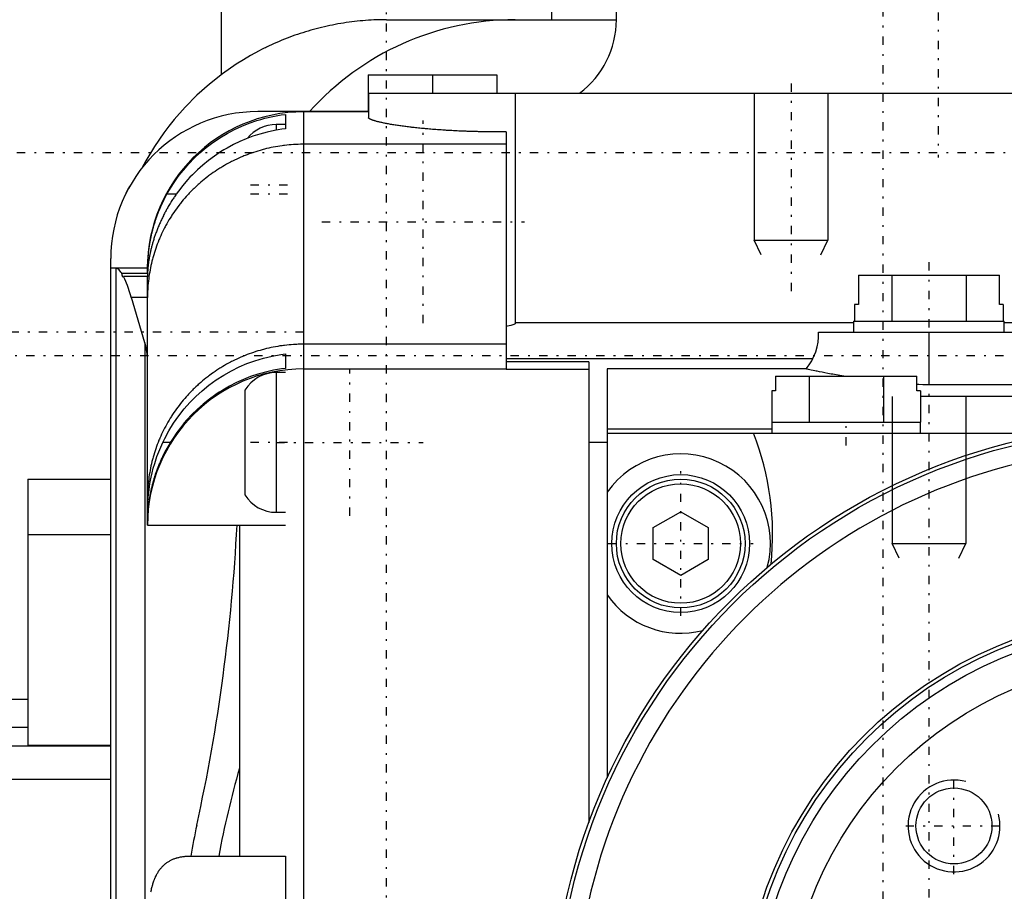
# Model space of a CAD drawing. Extents: x -128 to 128, y -5 to 906.
# Tile 8 of 12: x -62 to -8, y 778 to 825. Entities that reach past the tile are written whole.
import ezdxf

# ---------------------------------------------------------------- set-up
doc = ezdxf.new("R2010")
doc.units = 0
doc.linetypes.add('CENTER', pattern=[1.5, 0.45, -0.5, 0.05, -0.5])
for name, color, linetype in [('AM_0', 7, 'CONTINUOUS'), ('AM_10', 7, 'CONTINUOUS'), ('AM_7', 7, 'CENTER')]:
    doc.layers.add(name, color=color, linetype=linetype)

msp = doc.modelspace()

# ---------------------------------------------------------------- linework, layer by layer
at = {"layer": 'AM_0', "color": 7, "linetype": 'CONTINUOUS'}
for p, q in [((-29.5, 825), (-29.5, 832)), ((-51, 827), (-51, 822)), ((-33, 825), (-33, 827)), ((-42, 825), (-29.5, 825)), ((-43, 822), (-36, 822)), ((-43, 822), (-43, 820)), ((-39.5, 822), (-39.5, 821)), ((-36, 822), (-36, 821)), ((-42.986, 821), (27.986, 821)), ((-42.986, 821), (-42.986, 819.659)), ((-35, 821), (-35, 808.448)), ((-42.986, 820), (-49, 820)), ((-42.986, 819.986), (-46.5, 819.986)), ((-46.5, 720.014), (-46.5, 819.986)), ((-47.5, 819.847), (-47.5, 819.065)), ((-47.5, 819.3), (-48, 819.3)), ((-48, 819.3), (-48, 818.992)), ((-35.5, 818.9), (-35.5, 805.989)), ((-35.5, 818.223), (-46.5, 818.223)), ((-53.44, 815.5), (-53.947, 815.5)), ((-57, 728), (-57, 812)), ((-55, 811.486), (-57, 811.486)), ((-56.696, 811.476), (-57, 811.476)), ((-56.696, 728.524), (-56.696, 811.476)), ((-55, 811.486), (-55, 811.202)), ((-56.394, 811.202), (-55, 811.202)), ((-55, 811.032), (-56.296, 811.032)), ((-55, 797.5), (-55, 811.032)), ((-16.339, 811.1), (-8.661, 811.1)), ((-16.339, 811.1), (-16.339, 809.5)), ((-14.521, 811.1), (-14.521, 808.6)), ((-10.479, 811.1), (-10.479, 808.6)), ((-8.661, 809.5), (-8.661, 811.1)), ((-55.874, 809.878), (-55.875, 809.846)), ((-55, 809.878), (-55.874, 809.878)), ((-55.137, 807.414), (-55.874, 809.878)), ((-16.541, 809.5), (-16.541, 808.6)), ((-16.339, 809.5), (-16.541, 809.5)), ((-8.459, 809.5), (-8.661, 809.5)), ((-8.459, 809.5), (-8.459, 808.6)), ((-35, 808.524), (-16.6, 808.524)), ((-16.6, 808.6), (-16.6, 808)), ((-16.6, 808.6), (-8.4, 808.6)), ((-8.4, 808), (-8.4, 808.6)), ((-8.4, 808.524), (-0.05, 808.524)), ((-18.502, 808), (30, 808)), ((-12.5, 808), (-12.5, 805.139)), ((-55.137, 807.414), (-55.137, 732.586)), ((-35.5, 807.346), (-46.5, 807.346)), ((-47.5, 806.815), (-47.5, 806.029)), ((-18.821, 806.55), (-35.5, 806.55)), ((-46.5, 806), (-35.5, 806)), ((-31, 806.39), (-35.5, 806.39)), ((-31, 806.388), (-35.5, 806.388)), ((-35.5, 805.989), (-31, 805.989)), ((-31, 806.39), (-31, 781.327)), ((-19.178, 806), (-30, 806)), ((-30, 806), (-30, 783.748)), ((-47.5, 805.8), (-48, 805.8)), ((-48, 805.8), (-48, 798.2)), ((-20.839, 805.6), (-13.161, 805.6)), ((-20.839, 805.6), (-20.839, 804.8)), ((-19.021, 805.6), (-19.021, 803.1)), ((-14.979, 805.6), (-14.979, 803.1)), ((-13.161, 804.8), (-13.161, 805.6)), ((30, 805.139), (-12.5, 805.139)), ((-49.7, 804.854), (-49.7, 799.146)), ((-21.041, 804.8), (-21.041, 803.1)), ((-20.839, 804.8), (-21.041, 804.8)), ((-12.959, 804.8), (-13.161, 804.8)), ((-12.959, 804.8), (-12.959, 803.1)), ((17.5, 804.5), (-12.959, 804.5)), ((-21.05, 802.72), (-30, 802.72)), ((-21.05, 803.1), (-21.05, 802.5)), ((-21.05, 803.1), (-12.95, 803.1)), ((-12.95, 802.5), (-12.95, 803.1)), ((-30, 802.5), (-5.723, 802.5)), ((-53.763, 802), (-54.169, 802)), ((-30, 802), (-31, 802)), ((-61.5, 800), (-57, 800)), ((-61.5, 800), (-61.5, 785.516)), ((-48, 798.2), (-47.5, 798.2)), ((-27.5, 797.366), (-26, 798.232)), ((-26, 798.232), (-24.5, 797.366)), ((-55, 797.5), (-47.5, 797.5)), ((-50, 797.5), (-50, 779.5)), ((-27.5, 795.634), (-27.5, 797.366)), ((-24.5, 797.366), (-24.5, 795.634)), ((-61.5, 797), (-57, 797)), ((-26, 794.768), (-27.5, 795.634)), ((-24.5, 795.634), (-26, 794.768)), ((-66.5, 788.04), (-61.5, 788.04)), ((-61.5, 786.5), (-63.5, 786.5)), ((-63.5, 785.495), (-57, 785.495)), ((-57, 785.516), (-61.5, 785.516)), ((-57, 783.657), (-63.5, 783.657)), ((-52.638, 779.5), (-47.5, 779.5)), ((-47.5, 779.5), (-47.5, 765.5))]:
    msp.add_line(p, q, dxfattribs=at)
for points in [[(-42, 825, 0), (-42.076, 825, 0), (-42.227, 824.998, 0), (-42.379, 824.995, 0), (-42.455, 824.993, 0), (-42.53, 824.991, 0), (-42.682, 824.984, 0), (-42.833, 824.977, 0), (-42.985, 824.968, 0), (-43.136, 824.957, 0), (-43.287, 824.945, 0), (-43.362, 824.938, 0), (-43.438, 824.931, 0), (-43.589, 824.916, 0), (-43.739, 824.899, 0), (-43.89, 824.88, 0), (-44.04, 824.861, 0), (-44.19, 824.839, 0), (-44.265, 824.828, 0), (-44.34, 824.816, 0), (-44.489, 824.792, 0), (-44.639, 824.766, 0), (-44.713, 824.753, 0), (-44.788, 824.739, 0), (-44.937, 824.71, 0), (-45.085, 824.679, 0), (-45.159, 824.664, 0), (-45.233, 824.647, 0), (-45.381, 824.614, 0), (-45.529, 824.579, 0), (-45.676, 824.543, 0), (-45.823, 824.505, 0), (-45.969, 824.465, 0), (-46.042, 824.445, 0), (-46.115, 824.425, 0), (-46.26, 824.382, 0), (-46.406, 824.338, 0), (-46.55, 824.293, 0), (-46.694, 824.246, 0), (-46.838, 824.198, 0), (-46.91, 824.174, 0), (-46.981, 824.149, 0), (-47.124, 824.098, 0), (-47.266, 824.045, 0), (-47.408, 823.991, 0), (-47.549, 823.936, 0), (-47.69, 823.879, 0), (-47.76, 823.85, 0), (-47.83, 823.821, 0), (-47.969, 823.761, 0), (-48.108, 823.7, 0), (-48.246, 823.638, 0), (-48.383, 823.574, 0), (-48.52, 823.509, 0), (-48.588, 823.476, 0), (-48.656, 823.442, 0), (-48.792, 823.374, 0), (-48.927, 823.305, 0), (-49.393, 823.052, 0), (-49.785, 822.822, 0), (-50.17, 822.58, 0), (-50.917, 822.062, 0), (-51.632, 821.499, 0), (-52.311, 820.894, 0), (-52.952, 820.25, 0), (-53.553, 819.567, 0), (-53.838, 819.213, 0), (-54.111, 818.85, 0), (-54.625, 818.099, 0), (-55.093, 817.32, 0), (-55.309, 816.919, 0)], [(-53.947, 815.5, 0), (-53.835, 815.698, 0), (-53.593, 816.087, 0), (-53.33, 816.463, 0), (-53.192, 816.644, 0), (-53.05, 816.82, 0), (-52.759, 817.155, 0), (-52.461, 817.463, 0), (-52.145, 817.759, 0), (-51.803, 818.048, 0), (-51.439, 818.323, 0), (-51.25, 818.454, 0), (-51.058, 818.58, 0), (-50.666, 818.814, 0), (-50.269, 819.024, 0), (-49.873, 819.208, 0), (-49.477, 819.367, 0), (-49.06, 819.511, 0), (-48.844, 819.576, 0), (-48.624, 819.636, 0), (-48.178, 819.739, 0), (-47.726, 819.817, 0), (-47.5, 819.847, 0)], [(-35.5, 818.9, 0), (-35.55, 818.9, 0), (-35.65, 818.899, 0), (-35.75, 818.898, 0), (-35.8, 818.898, 0), (-35.85, 818.898, 0), (-35.949, 818.898, 0), (-36.047, 818.898, 0), (-36.146, 818.898, 0), (-36.246, 818.898, 0), (-36.346, 818.899, 0), (-36.396, 818.899, 0), (-36.446, 818.9, 0), (-36.546, 818.901, 0), (-36.647, 818.902, 0), (-36.748, 818.904, 0), (-36.849, 818.905, 0), (-36.95, 818.907, 0), (-37.001, 818.908, 0), (-37.052, 818.91, 0), (-37.153, 818.912, 0), (-37.254, 818.915, 0), (-37.305, 818.916, 0), (-37.356, 818.918, 0), (-37.457, 818.921, 0), (-37.558, 818.924, 0), (-37.608, 818.926, 0), (-37.659, 818.927, 0), (-37.759, 818.931, 0), (-37.86, 818.935, 0), (-37.96, 818.939, 0), (-38.06, 818.944, 0), (-38.159, 818.948, 0), (-38.209, 818.951, 0), (-38.258, 818.953, 0), (-38.357, 818.958, 0), (-38.455, 818.964, 0), (-38.553, 818.969, 0), (-38.65, 818.975, 0), (-38.746, 818.98, 0), (-38.794, 818.983, 0), (-38.842, 818.986, 0), (-38.937, 818.993, 0), (-39.031, 818.999, 0), (-39.125, 819.006, 0), (-39.218, 819.012, 0), (-39.31, 819.019, 0), (-39.356, 819.023, 0), (-39.401, 819.026, 0), (-39.492, 819.033, 0), (-39.581, 819.041, 0), (-39.67, 819.048, 0), (-39.758, 819.056, 0), (-39.844, 819.064, 0), (-39.887, 819.068, 0), (-39.93, 819.072, 0), (-40.015, 819.08, 0), (-40.098, 819.088, 0), (-40.181, 819.096, 0), (-40.262, 819.104, 0), (-40.342, 819.113, 0), (-40.382, 819.117, 0), (-40.421, 819.121, 0), (-40.499, 819.13, 0), (-40.576, 819.139, 0), (-40.614, 819.143, 0), (-40.651, 819.147, 0), (-40.725, 819.156, 0), (-40.798, 819.165, 0), (-40.834, 819.169, 0), (-40.87, 819.174, 0), (-40.94, 819.183, 0), (-41.009, 819.192, 0), (-41.078, 819.201, 0), (-41.145, 819.21, 0), (-41.212, 819.219, 0), (-41.246, 819.224, 0), (-41.279, 819.229, 0), (-41.344, 819.238, 0), (-41.409, 819.248, 0), (-41.472, 819.258, 0), (-41.535, 819.267, 0), (-41.597, 819.277, 0), (-41.627, 819.282, 0), (-41.658, 819.287, 0), (-41.717, 819.297, 0), (-41.776, 819.307, 0), (-41.833, 819.317, 0), (-41.89, 819.327, 0), (-41.945, 819.337, 0), (-41.972, 819.342, 0), (-41.999, 819.347, 0), (-42.051, 819.358, 0), (-42.103, 819.368, 0), (-42.153, 819.378, 0), (-42.202, 819.388, 0), (-42.249, 819.399, 0), (-42.273, 819.404, 0), (-42.295, 819.409, 0), (-42.34, 819.419, 0), (-42.384, 819.429, 0), (-42.426, 819.439, 0), (-42.466, 819.449, 0), (-42.506, 819.46, 0), (-42.525, 819.465, 0), (-42.543, 819.47, 0), (-42.58, 819.48, 0), (-42.614, 819.49, 0), (-42.631, 819.495, 0), (-42.648, 819.5, 0), (-42.68, 819.509, 0), (-42.71, 819.519, 0), (-42.724, 819.524, 0), (-42.739, 819.529, 0), (-42.766, 819.539, 0), (-42.792, 819.548, 0), (-42.816, 819.558, 0), (-42.839, 819.567, 0), (-42.86, 819.576, 0), (-42.87, 819.581, 0), (-42.88, 819.586, 0), (-42.898, 819.595, 0), (-42.915, 819.604, 0), (-42.93, 819.613, 0), (-42.944, 819.621, 0), (-42.956, 819.63, 0), (-42.961, 819.634, 0), (-42.966, 819.639, 0), (-42.975, 819.647, 0), (-42.983, 819.655, 0), (-42.986, 819.659, 0)], [(-47.5, 819.065, 0), (-47.7, 819.039, 0), (-48.1, 818.972, 0), (-48.498, 818.885, 0), (-48.694, 818.834, 0), (-48.887, 818.78, 0), (-49.264, 818.659, 0), (-49.626, 818.524, 0), (-49.973, 818.376, 0), (-50.324, 818.208, 0), (-50.675, 818.019, 0), (-50.85, 817.917, 0), (-51.022, 817.81, 0), (-51.361, 817.584, 0), (-51.686, 817.343, 0), (-51.996, 817.091, 0), (-52.287, 816.83, 0), (-52.557, 816.565, 0), (-52.689, 816.427, 0), (-52.819, 816.284, 0), (-53.075, 815.983, 0), (-53.321, 815.665, 0), (-53.44, 815.5, 0)], [(-46.5, 818.223, 0), (-46.562, 818.223, 0), (-46.685, 818.222, 0), (-46.809, 818.218, 0), (-46.871, 818.216, 0), (-46.933, 818.213, 0), (-47.056, 818.206, 0), (-47.179, 818.197, 0), (-47.302, 818.186, 0), (-47.425, 818.174, 0), (-47.548, 818.16, 0), (-47.609, 818.152, 0), (-47.671, 818.144, 0), (-47.793, 818.126, 0), (-47.915, 818.107, 0), (-48.037, 818.086, 0), (-48.158, 818.063, 0), (-48.279, 818.039, 0), (-48.34, 818.026, 0), (-48.4, 818.012, 0), (-48.52, 817.984, 0), (-48.64, 817.955, 0), (-48.7, 817.939, 0), (-48.76, 817.923, 0), (-48.879, 817.89, 0), (-48.997, 817.855, 0), (-49.056, 817.837, 0), (-49.115, 817.819, 0), (-49.232, 817.781, 0), (-49.349, 817.741, 0), (-49.465, 817.699, 0), (-49.581, 817.656, 0), (-49.696, 817.611, 0), (-49.753, 817.588, 0), (-49.81, 817.565, 0), (-49.923, 817.517, 0), (-50.036, 817.467, 0), (-50.148, 817.416, 0), (-50.259, 817.363, 0), (-50.37, 817.308, 0), (-50.425, 817.281, 0), (-50.48, 817.252, 0), (-50.588, 817.195, 0), (-50.696, 817.136, 0), (-50.803, 817.075, 0), (-50.91, 817.013, 0), (-51.015, 816.949, 0), (-51.067, 816.917, 0), (-51.119, 816.884, 0), (-51.222, 816.817, 0), (-51.325, 816.749, 0), (-51.426, 816.679, 0), (-51.526, 816.608, 0), (-51.625, 816.536, 0), (-51.674, 816.499, 0), (-51.723, 816.462, 0), (-51.82, 816.387, 0), (-51.916, 816.31, 0), (-52.011, 816.232, 0), (-52.104, 816.153, 0), (-52.197, 816.072, 0), (-52.243, 816.031, 0), (-52.288, 815.99, 0), (-52.378, 815.907, 0), (-52.467, 815.822, 0), (-52.51, 815.779, 0), (-52.554, 815.736, 0), (-52.64, 815.649, 0), (-52.725, 815.561, 0), (-52.767, 815.516, 0), (-52.808, 815.471, 0), (-52.891, 815.381, 0), (-52.971, 815.289, 0), (-53.051, 815.196, 0), (-53.129, 815.102, 0), (-53.206, 815.007, 0), (-53.244, 814.958, 0), (-53.281, 814.91, 0), (-53.355, 814.813, 0), (-53.427, 814.714, 0), (-53.498, 814.615, 0), (-53.567, 814.515, 0), (-53.635, 814.413, 0), (-53.669, 814.362, 0), (-53.702, 814.311, 0), (-53.767, 814.208, 0), (-53.83, 814.103, 0), (-53.892, 813.998, 0), (-53.952, 813.892, 0), (-54.011, 813.785, 0), (-54.04, 813.732, 0), (-54.068, 813.678, 0), (-54.123, 813.569, 0), (-54.177, 813.46, 0), (-54.23, 813.35, 0), (-54.28, 813.239, 0), (-54.329, 813.128, 0), (-54.353, 813.072, 0), (-54.376, 813.016, 0), (-54.422, 812.903, 0), (-54.466, 812.789, 0), (-54.508, 812.675, 0), (-54.549, 812.561, 0), (-54.588, 812.445, 0), (-54.607, 812.388, 0), (-54.625, 812.33, 0), (-54.66, 812.213, 0), (-54.694, 812.097, 0), (-54.71, 812.038, 0), (-54.726, 811.979, 0), (-54.756, 811.862, 0), (-54.785, 811.744, 0), (-54.799, 811.684, 0), (-54.812, 811.625, 0), (-54.837, 811.506, 0), (-54.86, 811.387, 0), (-54.881, 811.268, 0), (-54.901, 811.148, 0), (-54.919, 811.028, 0), (-54.927, 810.967, 0), (-54.935, 810.907, 0), (-54.949, 810.787, 0), (-54.962, 810.666, 0), (-54.973, 810.545, 0), (-54.982, 810.424, 0), (-54.989, 810.303, 0), (-54.992, 810.242, 0), (-54.994, 810.182, 0), (-54.998, 810.06, 0), (-55, 809.939, 0), (-55, 809.878, 0)], [(-56.157, 815.574, 0), (-56.121, 815.645, 0), (-56.047, 815.788, 0), (-55.968, 815.929, 0), (-55.928, 816, 0)], [(-53.44, 815.5, 0), (-53.458, 815.474, 0), (-53.494, 815.422, 0), (-53.53, 815.369, 0), (-53.548, 815.343, 0), (-53.565, 815.316, 0), (-53.6, 815.263, 0), (-53.635, 815.21, 0), (-53.669, 815.157, 0), (-53.703, 815.103, 0), (-53.737, 815.049, 0), (-53.753, 815.022, 0), (-53.77, 814.995, 0), (-53.803, 814.941, 0), (-53.835, 814.887, 0), (-53.867, 814.832, 0), (-53.898, 814.778, 0), (-53.93, 814.723, 0), (-53.945, 814.696, 0), (-53.96, 814.668, 0), (-53.99, 814.613, 0), (-54.02, 814.558, 0), (-54.035, 814.531, 0), (-54.05, 814.503, 0), (-54.078, 814.448, 0), (-54.107, 814.393, 0), (-54.121, 814.366, 0), (-54.135, 814.338, 0), (-54.162, 814.283, 0), (-54.189, 814.228, 0), (-54.216, 814.172, 0), (-54.242, 814.117, 0), (-54.268, 814.062, 0), (-54.281, 814.034, 0), (-54.293, 814.006, 0), (-54.318, 813.951, 0), (-54.342, 813.896, 0), (-54.366, 813.842, 0), (-54.389, 813.787, 0), (-54.412, 813.732, 0), (-54.423, 813.705, 0), (-54.434, 813.678, 0), (-54.455, 813.624, 0), (-54.477, 813.57, 0), (-54.497, 813.516, 0), (-54.518, 813.462, 0), (-54.537, 813.408, 0), (-54.547, 813.382, 0), (-54.557, 813.355, 0), (-54.575, 813.302, 0), (-54.594, 813.249, 0), (-54.612, 813.196, 0), (-54.629, 813.144, 0), (-54.646, 813.092, 0), (-54.654, 813.067, 0), (-54.662, 813.041, 0), (-54.678, 812.99, 0), (-54.693, 812.939, 0), (-54.708, 812.889, 0), (-54.722, 812.839, 0), (-54.736, 812.79, 0), (-54.743, 812.765, 0), (-54.75, 812.741, 0), (-54.763, 812.693, 0), (-54.775, 812.645, 0), (-54.781, 812.621, 0), (-54.787, 812.597, 0), (-54.799, 812.55, 0), (-54.81, 812.504, 0), (-54.816, 812.481, 0), (-54.821, 812.458, 0), (-54.831, 812.412, 0), (-54.841, 812.367, 0), (-54.851, 812.323, 0), (-54.86, 812.279, 0), (-54.869, 812.236, 0), (-54.873, 812.214, 0), (-54.877, 812.193, 0), (-54.885, 812.151, 0), (-54.893, 812.109, 0), (-54.9, 812.068, 0), (-54.907, 812.028, 0), (-54.914, 811.988, 0), (-54.917, 811.968, 0), (-54.92, 811.949, 0), (-54.926, 811.91, 0), (-54.932, 811.873, 0), (-54.937, 811.836, 0), (-54.942, 811.799, 0), (-54.947, 811.764, 0), (-54.95, 811.746, 0), (-54.952, 811.729, 0), (-54.956, 811.695, 0), (-54.96, 811.662, 0), (-54.964, 811.629, 0), (-54.967, 811.597, 0), (-54.97, 811.566, 0), (-54.972, 811.551, 0), (-54.973, 811.536, 0), (-54.976, 811.507, 0), (-54.979, 811.478, 0), (-54.981, 811.45, 0), (-54.983, 811.423, 0), (-54.985, 811.397, 0), (-54.986, 811.384, 0), (-54.987, 811.371, 0), (-54.989, 811.346, 0), (-54.99, 811.322, 0), (-54.991, 811.311, 0), (-54.992, 811.299, 0), (-54.993, 811.277, 0), (-54.994, 811.255, 0), (-54.994, 811.245, 0), (-54.995, 811.235, 0), (-54.996, 811.215, 0), (-54.997, 811.196, 0), (-54.997, 811.178, 0), (-54.998, 811.161, 0), (-54.998, 811.144, 0), (-54.998, 811.136, 0), (-54.999, 811.129, 0), (-54.999, 811.114, 0), (-54.999, 811.1, 0), (-55, 811.088, 0), (-55, 811.076, 0), (-55, 811.064, 0), (-55, 811.059, 0), (-55, 811.054, 0), (-55, 811.045, 0), (-55, 811.036, 0), (-55, 811.032, 0)], [(-55, 811.202, 0), (-55, 811.21, 0), (-55, 811.227, 0), (-55, 811.244, 0), (-55, 811.253, 0), (-55, 811.262, 0), (-55, 811.281, 0), (-55, 811.3, 0), (-55, 811.32, 0), (-54.999, 811.341, 0), (-54.999, 811.362, 0), (-54.999, 811.372, 0), (-54.999, 811.383, 0), (-54.998, 811.406, 0), (-54.998, 811.429, 0), (-54.998, 811.452, 0), (-54.997, 811.477, 0), (-54.997, 811.501, 0), (-54.996, 811.514, 0), (-54.996, 811.527, 0), (-54.995, 811.553, 0), (-54.994, 811.579, 0), (-54.994, 811.592, 0), (-54.993, 811.606, 0), (-54.992, 811.634, 0), (-54.991, 811.662, 0), (-54.991, 811.676, 0), (-54.99, 811.691, 0), (-54.989, 811.72, 0), (-54.987, 811.75, 0), (-54.986, 811.78, 0), (-54.984, 811.811, 0), (-54.982, 811.842, 0), (-54.982, 811.858, 0), (-54.981, 811.874, 0), (-54.978, 811.907, 0), (-54.976, 811.94, 0), (-54.974, 811.973, 0), (-54.971, 812.007, 0), (-54.969, 812.042, 0), (-54.967, 812.059, 0), (-54.966, 812.077, 0), (-54.963, 812.112, 0), (-54.96, 812.148, 0), (-54.956, 812.185, 0), (-54.953, 812.222, 0), (-54.949, 812.259, 0), (-54.947, 812.278, 0), (-54.945, 812.297, 0), (-54.941, 812.336, 0), (-54.936, 812.375, 0), (-54.932, 812.414, 0), (-54.927, 812.454, 0), (-54.922, 812.494, 0), (-54.919, 812.514, 0), (-54.916, 812.535, 0), (-54.911, 812.575, 0), (-54.905, 812.617, 0), (-54.899, 812.658, 0), (-54.892, 812.7, 0), (-54.886, 812.743, 0), (-54.882, 812.764, 0), (-54.879, 812.785, 0), (-54.872, 812.828, 0), (-54.864, 812.872, 0), (-54.861, 812.893, 0), (-54.857, 812.915, 0), (-54.849, 812.959, 0), (-54.84, 813.004, 0), (-54.836, 813.026, 0), (-54.832, 813.048, 0), (-54.823, 813.093, 0), (-54.814, 813.139, 0), (-54.804, 813.184, 0), (-54.794, 813.23, 0), (-54.784, 813.276, 0), (-54.779, 813.299, 0), (-54.774, 813.323, 0), (-54.763, 813.369, 0), (-54.752, 813.416, 0), (-54.74, 813.464, 0), (-54.728, 813.511, 0), (-54.716, 813.559, 0), (-54.71, 813.583, 0), (-54.704, 813.607, 0), (-54.691, 813.655, 0), (-54.677, 813.704, 0), (-54.664, 813.752, 0), (-54.65, 813.801, 0), (-54.635, 813.85, 0), (-54.628, 813.874, 0), (-54.621, 813.899, 0), (-54.606, 813.948, 0), (-54.59, 813.997, 0), (-54.574, 814.046, 0), (-54.558, 814.096, 0), (-54.542, 814.145, 0), (-54.533, 814.17, 0), (-54.525, 814.194, 0), (-54.508, 814.244, 0), (-54.49, 814.294, 0), (-54.472, 814.343, 0), (-54.454, 814.393, 0), (-54.435, 814.443, 0), (-54.426, 814.467, 0), (-54.416, 814.492, 0), (-54.397, 814.542, 0), (-54.377, 814.592, 0), (-54.367, 814.617, 0), (-54.357, 814.642, 0), (-54.336, 814.691, 0), (-54.315, 814.741, 0), (-54.305, 814.766, 0), (-54.294, 814.791, 0), (-54.272, 814.841, 0), (-54.25, 814.89, 0), (-54.228, 814.94, 0), (-54.205, 814.989, 0), (-54.182, 815.038, 0), (-54.171, 815.063, 0), (-54.159, 815.087, 0), (-54.135, 815.136, 0), (-54.111, 815.185, 0), (-54.087, 815.234, 0), (-54.062, 815.283, 0), (-54.037, 815.331, 0), (-54.025, 815.355, 0), (-54.012, 815.38, 0), (-53.986, 815.428, 0), (-53.96, 815.476, 0), (-53.947, 815.5, 0)], [(-56.394, 811.202, 0), (-56.444, 811.273, 0), (-56.545, 811.385, 0), (-56.646, 811.456, 0), (-56.696, 811.476, 0)], [(-56.324, 811, 0), (-56.326, 811, 0), (-56.33, 811.001, 0), (-56.334, 811.004, 0), (-56.336, 811.006, 0), (-56.338, 811.008, 0), (-56.342, 811.013, 0), (-56.346, 811.019, 0), (-56.35, 811.027, 0), (-56.354, 811.035, 0), (-56.358, 811.045, 0), (-56.36, 811.051, 0), (-56.362, 811.057, 0), (-56.365, 811.069, 0), (-56.369, 811.083, 0), (-56.373, 811.098, 0), (-56.377, 811.114, 0), (-56.381, 811.131, 0), (-56.383, 811.141, 0), (-56.385, 811.15, 0), (-56.388, 811.17, 0), (-56.392, 811.191, 0), (-56.394, 811.202, 0)], [(-56.296, 811.032, 0), (-56.301, 811.023, 0), (-56.31, 811.008, 0), (-56.32, 811.001, 0), (-56.324, 811, 0)], [(-55.875, 809.846, 0), (-55.944, 810.094, 0), (-56.085, 810.531, 0), (-56.225, 810.886, 0), (-56.296, 811.032, 0)], [(-35, 808.448, 0), (-35.079, 808.42, 0), (-35.244, 808.369, 0), (-35.414, 808.329, 0), (-35.5, 808.313, 0)], [(-55, 806.498, 0), (-55.004, 806.651, 0), (-55.034, 806.956, 0), (-55.095, 807.261, 0), (-55.137, 807.414, 0)], [(-46.5, 807.346, 0), (-46.562, 807.346, 0), (-46.686, 807.344, 0), (-46.81, 807.34, 0), (-46.872, 807.338, 0), (-46.933, 807.335, 0), (-47.057, 807.328, 0), (-47.18, 807.319, 0), (-47.303, 807.309, 0), (-47.426, 807.296, 0), (-47.549, 807.282, 0), (-47.61, 807.274, 0), (-47.671, 807.266, 0), (-47.793, 807.248, 0), (-47.915, 807.229, 0), (-48.037, 807.208, 0), (-48.158, 807.185, 0), (-48.279, 807.16, 0), (-48.339, 807.148, 0), (-48.399, 807.134, 0), (-48.52, 807.106, 0), (-48.639, 807.076, 0), (-48.699, 807.061, 0), (-48.759, 807.045, 0), (-48.877, 807.012, 0), (-48.996, 806.977, 0), (-49.055, 806.959, 0), (-49.114, 806.94, 0), (-49.231, 806.902, 0), (-49.348, 806.862, 0), (-49.464, 806.82, 0), (-49.58, 806.777, 0), (-49.695, 806.731, 0), (-49.753, 806.708, 0), (-49.81, 806.685, 0), (-49.924, 806.636, 0), (-50.037, 806.586, 0), (-50.149, 806.535, 0), (-50.26, 806.482, 0), (-50.37, 806.427, 0), (-50.425, 806.399, 0), (-50.48, 806.371, 0), (-50.589, 806.313, 0), (-50.697, 806.254, 0), (-50.804, 806.193, 0), (-50.91, 806.13, 0), (-51.015, 806.066, 0), (-51.067, 806.034, 0), (-51.119, 806.001, 0), (-51.222, 805.934, 0), (-51.324, 805.866, 0), (-51.425, 805.796, 0), (-51.525, 805.725, 0), (-51.624, 805.652, 0), (-51.673, 805.615, 0), (-51.722, 805.578, 0), (-51.819, 805.503, 0), (-51.915, 805.426, 0), (-52.01, 805.347, 0), (-52.103, 805.268, 0), (-52.196, 805.187, 0), (-52.242, 805.146, 0), (-52.287, 805.104, 0), (-52.377, 805.02, 0), (-52.466, 804.935, 0), (-52.51, 804.892, 0), (-52.554, 804.849, 0), (-52.64, 804.761, 0), (-52.725, 804.672, 0), (-52.767, 804.628, 0), (-52.809, 804.582, 0), (-52.891, 804.491, 0), (-52.972, 804.399, 0), (-53.051, 804.306, 0), (-53.129, 804.211, 0), (-53.206, 804.116, 0), (-53.243, 804.068, 0), (-53.281, 804.019, 0), (-53.355, 803.922, 0), (-53.427, 803.823, 0), (-53.498, 803.723, 0), (-53.567, 803.623, 0), (-53.635, 803.521, 0), (-53.668, 803.47, 0), (-53.701, 803.419, 0), (-53.766, 803.315, 0), (-53.829, 803.21, 0), (-53.891, 803.105, 0), (-53.951, 802.999, 0), (-54.01, 802.892, 0), (-54.039, 802.838, 0), (-54.067, 802.783, 0), (-54.123, 802.674, 0), (-54.177, 802.565, 0), (-54.229, 802.454, 0), (-54.28, 802.343, 0), (-54.329, 802.23, 0), (-54.353, 802.174, 0), (-54.376, 802.118, 0), (-54.422, 802.004, 0), (-54.466, 801.89, 0), (-54.508, 801.775, 0), (-54.549, 801.66, 0), (-54.588, 801.545, 0), (-54.607, 801.487, 0), (-54.625, 801.428, 0), (-54.66, 801.312, 0), (-54.694, 801.195, 0), (-54.71, 801.136, 0), (-54.726, 801.077, 0), (-54.756, 800.959, 0), (-54.785, 800.841, 0), (-54.798, 800.781, 0), (-54.811, 800.722, 0), (-54.836, 800.603, 0), (-54.86, 800.483, 0), (-54.881, 800.363, 0), (-54.901, 800.243, 0), (-54.919, 800.122, 0), (-54.927, 800.062, 0), (-54.935, 800.002, 0), (-54.949, 799.881, 0), (-54.962, 799.759, 0), (-54.973, 799.638, 0), (-54.982, 799.516, 0), (-54.989, 799.394, 0), (-54.992, 799.333, 0), (-54.994, 799.272, 0), (-54.998, 799.15, 0), (-55, 799.028, 0), (-55, 798.967, 0)], [(-54.169, 802, 0), (-54.065, 802.212, 0), (-53.835, 802.634, 0), (-53.579, 803.048, 0), (-53.442, 803.25, 0), (-53.299, 803.447, 0), (-53.001, 803.826, 0), (-52.69, 804.177, 0), (-52.372, 804.501, 0), (-52.027, 804.815, 0), (-51.656, 805.118, 0), (-51.461, 805.263, 0), (-51.261, 805.404, 0), (-50.85, 805.667, 0), (-50.43, 805.903, 0), (-50.009, 806.11, 0), (-49.591, 806.288, 0), (-49.153, 806.447, 0), (-48.926, 806.518, 0), (-48.694, 806.584, 0), (-48.22, 806.698, 0), (-47.74, 806.783, 0), (-47.5, 806.815, 0)], [(-47.5, 806.029, 0), (-47.716, 806.001, 0), (-48.147, 805.927, 0), (-48.575, 805.831, 0), (-48.785, 805.775, 0), (-48.992, 805.714, 0), (-49.395, 805.58, 0), (-49.777, 805.431, 0), (-50.153, 805.262, 0), (-50.533, 805.07, 0), (-50.91, 804.854, 0), (-51.095, 804.738, 0), (-51.278, 804.617, 0), (-51.634, 804.361, 0), (-51.972, 804.091, 0), (-52.288, 803.812, 0), (-52.58, 803.527, 0), (-52.862, 803.223, 0), (-53.001, 803.062, 0), (-53.137, 802.895, 0), (-53.401, 802.548, 0), (-53.647, 802.186, 0), (-53.763, 802, 0)], [(-17.13, 805.601, 0), (-17.236, 805.619, 0), (-17.44, 805.655, 0), (-17.635, 805.69, 0), (-17.729, 805.707, 0), (-17.82, 805.724, 0), (-17.994, 805.757, 0), (-18.158, 805.789, 0), (-18.31, 805.819, 0), (-18.452, 805.847, 0), (-18.581, 805.873, 0), (-18.641, 805.886, 0), (-18.698, 805.898, 0), (-18.803, 805.92, 0), (-18.896, 805.939, 0), (-18.975, 805.956, 0), (-19.042, 805.97, 0), (-19.096, 805.982, 0), (-19.118, 805.987, 0), (-19.136, 805.991, 0), (-19.163, 805.997, 0), (-19.177, 806, 0), (-19.178, 806, 0)], [(-12.5, 805.139, 0), (-12.611, 805.139, 0), (-12.832, 805.142, 0), (-13.052, 805.148, 0), (-13.161, 805.152, 0)], [(-53.763, 802, 0), (-53.846, 801.861, 0), (-54.004, 801.578, 0), (-54.09, 801.412, 0), (-54.114, 801.364, 0), (-54.138, 801.316, 0), (-54.15, 801.292, 0), (-54.161, 801.268, 0), (-54.184, 801.22, 0), (-54.207, 801.172, 0), (-54.218, 801.148, 0), (-54.229, 801.124, 0), (-54.252, 801.076, 0), (-54.273, 801.027, 0), (-54.284, 801.003, 0), (-54.295, 800.979, 0), (-54.316, 800.931, 0), (-54.336, 800.882, 0), (-54.357, 800.834, 0), (-54.377, 800.786, 0), (-54.396, 800.738, 0), (-54.406, 800.714, 0), (-54.415, 800.69, 0), (-54.434, 800.642, 0), (-54.453, 800.594, 0), (-54.471, 800.546, 0), (-54.489, 800.498, 0), (-54.506, 800.45, 0), (-54.515, 800.426, 0), (-54.523, 800.402, 0), (-54.54, 800.354, 0), (-54.557, 800.307, 0), (-54.573, 800.259, 0), (-54.588, 800.212, 0), (-54.604, 800.165, 0), (-54.611, 800.141, 0), (-54.619, 800.117, 0), (-54.633, 800.07, 0), (-54.648, 800.024, 0), (-54.662, 799.977, 0), (-54.675, 799.931, 0), (-54.689, 799.885, 0), (-54.695, 799.862, 0), (-54.702, 799.839, 0), (-54.714, 799.793, 0), (-54.726, 799.748, 0), (-54.738, 799.703, 0), (-54.75, 799.658, 0), (-54.761, 799.614, 0), (-54.766, 799.592, 0), (-54.772, 799.57, 0), (-54.782, 799.526, 0), (-54.793, 799.482, 0), (-54.798, 799.46, 0), (-54.803, 799.439, 0), (-54.812, 799.396, 0), (-54.821, 799.353, 0), (-54.826, 799.332, 0), (-54.83, 799.311, 0), (-54.839, 799.269, 0), (-54.848, 799.227, 0), (-54.856, 799.185, 0), (-54.864, 799.144, 0), (-54.871, 799.104, 0), (-54.875, 799.083, 0), (-54.878, 799.063, 0), (-54.885, 799.023, 0), (-54.892, 798.983, 0), (-54.899, 798.944, 0), (-54.905, 798.905, 0), (-54.911, 798.866, 0), (-54.914, 798.847, 0), (-54.917, 798.828, 0), (-54.922, 798.79, 0), (-54.927, 798.753, 0), (-54.933, 798.716, 0), (-54.937, 798.68, 0), (-54.942, 798.644, 0), (-54.944, 798.626, 0), (-54.946, 798.609, 0), (-54.95, 798.574, 0), (-54.954, 798.539, 0), (-54.958, 798.505, 0), (-54.961, 798.472, 0), (-54.965, 798.439, 0), (-54.966, 798.422, 0), (-54.968, 798.406, 0), (-54.971, 798.374, 0), (-54.973, 798.343, 0), (-54.976, 798.312, 0), (-54.978, 798.282, 0), (-54.981, 798.252, 0), (-54.982, 798.237, 0), (-54.983, 798.222, 0), (-54.985, 798.193, 0), (-54.987, 798.165, 0), (-54.987, 798.151, 0), (-54.988, 798.137, 0), (-54.99, 798.11, 0), (-54.991, 798.083, 0), (-54.992, 798.07, 0), (-54.992, 798.057, 0), (-54.994, 798.032, 0), (-54.995, 798.007, 0), (-54.996, 797.982, 0), (-54.996, 797.958, 0), (-54.997, 797.935, 0), (-54.997, 797.923, 0), (-54.998, 797.912, 0), (-54.998, 797.89, 0), (-54.999, 797.868, 0), (-54.999, 797.847, 0), (-54.999, 797.827, 0), (-55, 797.807, 0), (-55, 797.797, 0), (-55, 797.788, 0), (-55, 797.769, 0), (-55, 797.751, 0), (-55, 797.742, 0)], [(-55, 798.043, 0), (-55, 798.111, 0), (-54.998, 798.256, 0), (-54.994, 798.416, 0), (-54.991, 798.501, 0), (-54.988, 798.589, 0), (-54.977, 798.775, 0), (-54.962, 798.972, 0), (-54.943, 799.18, 0), (-54.917, 799.398, 0), (-54.885, 799.626, 0), (-54.867, 799.743, 0), (-54.846, 799.862, 0), (-54.8, 800.104, 0), (-54.745, 800.35, 0), (-54.682, 800.6, 0), (-54.609, 800.854, 0), (-54.528, 801.11, 0), (-54.483, 801.239, 0), (-54.437, 801.367, 0), (-54.336, 801.622, 0), (-54.227, 801.875, 0), (-54.169, 802, 0)], [(-54.81, 777.558, 0), (-54.804, 777.586, 0), (-54.798, 777.615, 0), (-54.786, 777.671, 0), (-54.773, 777.726, 0), (-54.76, 777.781, 0), (-54.746, 777.835, 0), (-54.732, 777.888, 0), (-54.724, 777.915, 0), (-54.717, 777.941, 0), (-54.701, 777.993, 0), (-54.685, 778.044, 0), (-54.669, 778.094, 0), (-54.651, 778.143, 0), (-54.634, 778.192, 0), (-54.624, 778.216, 0), (-54.615, 778.239, 0), (-54.596, 778.286, 0), (-54.576, 778.332, 0), (-54.566, 778.355, 0), (-54.556, 778.378, 0), (-54.535, 778.422, 0), (-54.513, 778.466, 0), (-54.502, 778.487, 0), (-54.491, 778.508, 0), (-54.468, 778.55, 0), (-54.445, 778.591, 0), (-54.421, 778.631, 0), (-54.396, 778.67, 0), (-54.371, 778.707, 0), (-54.358, 778.726, 0), (-54.345, 778.744, 0), (-54.318, 778.781, 0), (-54.291, 778.816, 0), (-54.263, 778.85, 0), (-54.235, 778.883, 0), (-54.206, 778.915, 0), (-54.191, 778.931, 0), (-54.176, 778.947, 0), (-54.146, 778.977, 0), (-54.115, 779.007, 0), (-54.083, 779.036, 0), (-54.051, 779.063, 0), (-54.019, 779.09, 0), (-54.002, 779.103, 0), (-53.985, 779.116, 0), (-53.952, 779.141, 0), (-53.917, 779.165, 0), (-53.882, 779.188, 0), (-53.847, 779.21, 0), (-53.811, 779.231, 0), (-53.793, 779.241, 0), (-53.775, 779.252, 0), (-53.738, 779.271, 0), (-53.7, 779.29, 0), (-53.662, 779.307, 0), (-53.623, 779.324, 0), (-53.584, 779.341, 0), (-53.564, 779.348, 0), (-53.545, 779.356, 0), (-53.505, 779.37, 0), (-53.464, 779.384, 0), (-53.444, 779.39, 0), (-53.423, 779.397, 0), (-53.382, 779.408, 0), (-53.34, 779.42, 0), (-53.319, 779.425, 0), (-53.297, 779.43, 0), (-53.255, 779.44, 0), (-53.212, 779.449, 0), (-53.168, 779.457, 0), (-53.124, 779.464, 0), (-53.08, 779.471, 0), (-53.057, 779.474, 0), (-53.035, 779.477, 0), (-52.989, 779.482, 0), (-52.944, 779.487, 0), (-52.781, 779.497, 0), (-52.638, 779.5, 0)]]:
    msp.add_polyline3d(points, dxfattribs=at)
for centre, radius in [((0, 770), 33), ((0, 770), 32.8), ((-26, 796.5), 3.75), ((-26, 796.5), 3.5), ((-26, 796.5), 3.25), ((0, 770), 22.687), ((0, 770), 22.486), ((0, 770), 22), ((0, 770), 20.2), ((-11.137, 781.137), 2.067)]:
    msp.add_circle(centre, radius, dxfattribs=at)
for centre, radius, start, end in [((-35, 810), 15, 90, 138.1897), ((-34.5, 825), 5, 306.8699, 0), ((-49, 812), 8, 90, 180), ((-46.5, 811.486), 8.5, 90, 180), ((-48, 817.3), 2, 90, 141.3499), ((-21.5, 807.9), 3, 320.7035, 1.9102), ((-46.5, 797.5), 8.5, 90, 180), ((-48, 803.8), 2, 90, 148.2117), ((-36, 797), 15, 353.8135, 21.5102), ((0, 770), 31.8, 96.3593, 173.6407), ((-26, 796.5), 4.88, 344.6842, 145.052), ((-48, 800.2), 2, 211.7883, 270), ((-150, 802.59), 100, 347.6392, 357.08238), ((-26, 796.5), 4.88, 214.948, 284.2244), ((0, 770), 52, 164.0576, 169.4734), ((0, 770), 53.5, 167.9343, 169.7717)]:
    msp.add_arc(centre, radius, start, end, dxfattribs=at)
at = {"layer": 'AM_10', "color": 7, "linetype": 'CONTINUOUS'}
for p, q in [((-22, 821), (-22, 813)), ((-18, 821), (-18, 813)), ((-21.621, 812.2), (-22, 813)), ((-22, 813), (-18, 813)), ((-18.379, 812.2), (-18, 813)), ((-14.5, 804.5), (-14.5, 796.5)), ((-10.5, 804.5), (-10.5, 796.5)), ((-14.121, 795.7), (-14.5, 796.5)), ((-14.5, 796.5), (-10.5, 796.5)), ((-10.879, 795.7), (-10.5, 796.5))]:
    msp.add_line(p, q, dxfattribs=at)
msp.add_arc((-11.137, 781.137), 2.5, 75, 15, dxfattribs=at)
at = {"layer": 'AM_7', "color": 4, "linetype": 'CENTER'}
for p, q in [((-15, 847.33), (-15, 692.67)), ((-42, 725.15), (-42, 831.85)), ((-12, 828.5), (-12, 817.5)), ((-20, 821.527), (-20, 809.937)), ((-40, 808.487), (-40, 819.513)), ((82.5, 817.764), (-82.5, 817.764)), ((-47.39, 816), (-49.81, 816)), ((-47.39, 815.5), (-49.81, 815.5)), ((-45.513, 814), (-34.487, 814)), ((-12.5, 811.8), (-12.5, 728.2)), ((-46.5, 808), (-68.5, 808)), ((73.7, 806.711), (-73.7, 806.711)), ((-44, 798.01), (-44, 805.99)), ((-17, 801.84), (-17, 803.16)), ((-47.39, 802), (-49.81, 802)), ((-47.99, 802), (-40.01, 802)), ((-26, 792.562), (-26, 800.438)), ((-29.938, 796.5), (-22.062, 796.5)), ((-11.137, 778.512), (-11.137, 783.762)), ((-13.762, 781.137), (-8.512, 781.137))]:
    msp.add_line(p, q, dxfattribs=at)

doc.saveas('drawing.dxf')
